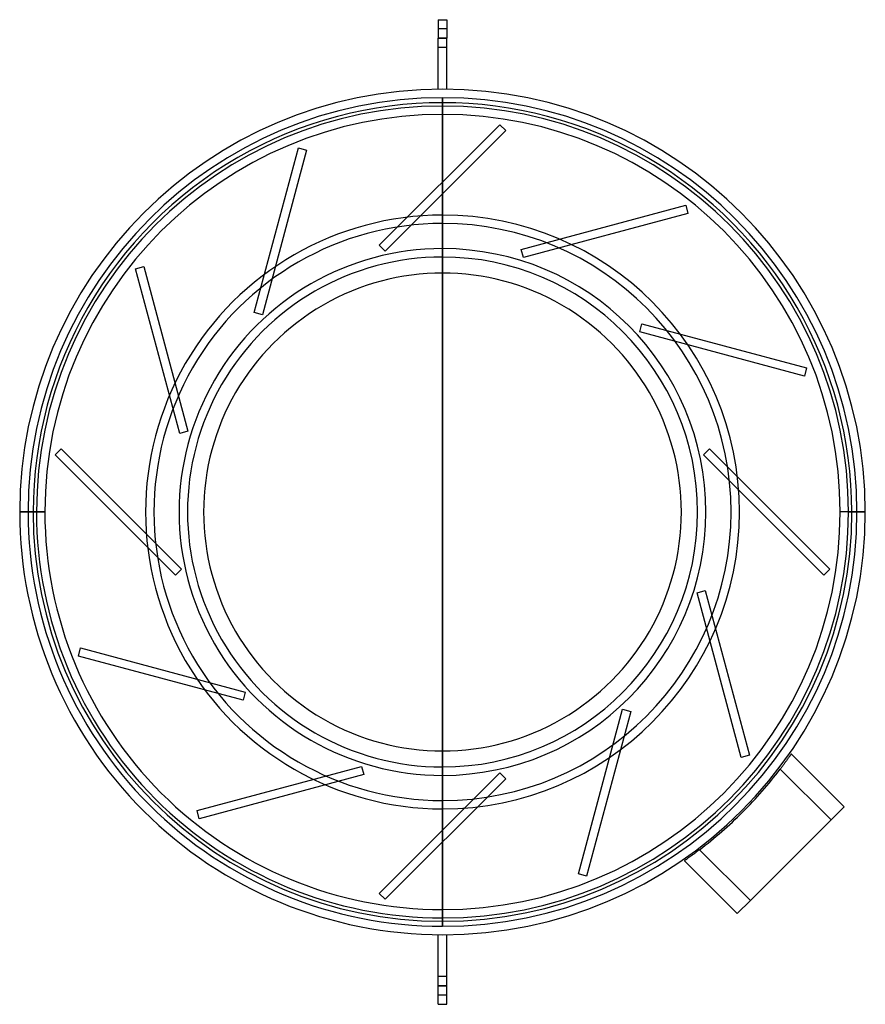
# Model space of a CAD drawing. Header units: millimetres. Extents: x -252 to 252, y -294 to 294.
import ezdxf

# ---------------------------------------------------------------- set-up
doc = ezdxf.new("R2010")
doc.units = ezdxf.units.MM
doc.layers.add('MAIN-1', color=7, linetype='Continuous')
doc.layers.add('MAIN-2', color=7, linetype='Continuous')

msp = doc.modelspace()

# ---------------------------------------------------------------- linework, layer by layer
at = {"layer": 'MAIN-1'}
for p, q in [((-2.5, 293.5), (-2.5, 282.5)), ((-2.5, 293.5), (2.5, 293.5)), ((2.5, 293.5), (2.5, 282.5)), ((-2.5, 251.99), (-2.5, 282.5)), ((-2.5, 282.5), (2.5, 282.5)), ((2.5, 251.99), (2.5, 282.5)), ((0, 177), (0, 242)), ((0, -142.4), (0, 142.4)), ((0, -142.4), (0, 142.4)), ((0, -142.4), (0, 142.4)), ((252, 0), (242, 0)), ((-242, 0), (-252, 0)), ((206.26, -146.51), (206.07, -146.78)), ((206.45, -146.25), (206.26, -146.51)), ((206.62, -146), (206.45, -146.25)), ((206.79, -145.77), (206.62, -146)), ((206.94, -145.54), (206.79, -145.77)), ((207.09, -145.34), (206.94, -145.54)), ((207.22, -145.15), (207.09, -145.34)), ((207.35, -144.97), (207.22, -145.15)), ((207.46, -144.81), (207.35, -144.97)), ((207.55, -144.68), (207.46, -144.81)), ((207.64, -144.55), (207.55, -144.68)), ((207.71, -144.45), (207.64, -144.55)), ((207.76, -144.37), (207.71, -144.45)), ((207.81, -144.31), (207.76, -144.37)), ((207.84, -144.26), (207.81, -144.31)), ((207.86, -144.23), (207.84, -144.26)), ((207.87, -144.23), (207.86, -144.23)), ((207.87, -144.23), (239.36, -175.72)), ((201.9, -152.46), (201.61, -152.85)), ((202.19, -152.07), (201.9, -152.46)), ((202.49, -151.68), (202.19, -152.07)), ((202.78, -151.29), (202.49, -151.68)), ((203.07, -150.9), (202.78, -151.29)), ((203.36, -150.51), (203.07, -150.9)), ((203.65, -150.12), (203.36, -150.51)), ((203.92, -149.75), (203.65, -150.12)), ((204.2, -149.37), (203.92, -149.75)), ((204.46, -149.01), (204.2, -149.37)), ((204.72, -148.65), (204.46, -149.01)), ((204.97, -148.31), (204.72, -148.65)), ((205.21, -147.98), (204.97, -148.31)), ((205.44, -147.65), (205.21, -147.98)), ((205.66, -147.35), (205.44, -147.65)), ((205.87, -147.06), (205.66, -147.35)), ((206.07, -146.78), (205.87, -147.06)), ((201.61, -152.85), (201.32, -153.23)), ((201.32, -153.23), (231.58, -183.49)), ((231.58, -183.49), (239.36, -175.72)), ((0, -242), (0, -177)), ((183.49, -231.58), (231.58, -183.49)), ((147.65, -205.44), (147.35, -205.66)), ((147.98, -205.21), (147.65, -205.44)), ((148.31, -204.97), (147.98, -205.21)), ((148.65, -204.72), (148.31, -204.97)), ((149.01, -204.46), (148.65, -204.72)), ((149.37, -204.2), (149.01, -204.46)), ((149.75, -203.92), (149.37, -204.2)), ((150.12, -203.65), (149.75, -203.92)), ((150.51, -203.36), (150.12, -203.65)), ((150.9, -203.07), (150.51, -203.36)), ((151.29, -202.78), (150.9, -203.07)), ((151.68, -202.49), (151.29, -202.78)), ((152.07, -202.19), (151.68, -202.49)), ((152.46, -201.9), (152.07, -202.19)), ((152.85, -201.61), (152.46, -201.9)), ((153.23, -201.32), (152.85, -201.61)), ((153.23, -201.32), (183.49, -231.58)), ((144.26, -207.84), (144.23, -207.86)), ((144.23, -207.86), (144.23, -207.87)), ((144.23, -207.87), (175.72, -239.36)), ((144.31, -207.81), (144.26, -207.84)), ((144.37, -207.76), (144.31, -207.81)), ((144.45, -207.71), (144.37, -207.76)), ((144.55, -207.64), (144.45, -207.71)), ((144.68, -207.55), (144.55, -207.64)), ((144.81, -207.46), (144.68, -207.55)), ((144.97, -207.35), (144.81, -207.46)), ((145.15, -207.22), (144.97, -207.35)), ((145.34, -207.09), (145.15, -207.22)), ((145.54, -206.94), (145.34, -207.09)), ((145.77, -206.79), (145.54, -206.94)), ((146, -206.62), (145.77, -206.79)), ((146.25, -206.45), (146, -206.62)), ((146.51, -206.26), (146.25, -206.45)), ((146.78, -206.07), (146.51, -206.26)), ((147.06, -205.87), (146.78, -206.07)), ((147.35, -205.66), (147.06, -205.87)), ((175.72, -239.36), (183.49, -231.58)), ((-2.5, -282.5), (-2.5, -251.99)), ((2.5, -282.5), (2.5, -251.99)), ((-2.5, -293.5), (-2.5, -282.5)), ((-2.5, -282.5), (2.5, -282.5)), ((2.5, -293.5), (2.5, -282.5)), ((-2.5, -293.5), (2.5, -293.5))]:
    msp.add_line(p, q, dxfattribs=at)
for radius, start, end in [(252, 89.99998, 179.99998), (252, 0, 89.99998), (242, 89.99998, 179.99998), (242, 0, 89.99998), (177, 89.99998, 270.00002), (177, 270.00002, 89.99998), (172, 89.99998, 270.00002), (172, 270.00002, 89.99998), (142.4, 0, 180.00002), (252, 179.99998, 270.00002), (242, 179.99998, 270.00002), (142.4, 179.99998, 0), (242, 270.00002, 0), (252, 270.00002, 0), (253, 315.00001, 322.72319), (253, 307.27682, 315.00001)]:
    msp.add_arc((0, 0), radius, start, end, dxfattribs=at)
at = {"layer": 'MAIN-2'}
for p, q in [((-2.5, 293.5), (-2.5, 293.5)), ((2.5, 293.5), (2.5, 293.5)), ((2.5, 288), (-2.5, 288)), ((2.5, 288), (-2.5, 288)), ((2.5, 282.5), (-2.5, 282.5)), ((-2.5, 282.5), (2.5, 282.5)), ((2.5, 282.5), (-2.5, 282.5)), ((-2.5, 282.5), (2.5, 282.5)), ((-2.5, 282.5), (2.5, 282.5)), ((2.5, 277), (-2.5, 277)), ((2.5, 277), (-2.5, 277)), ((-2.5, 251.99), (-2.5, 251.99)), ((0, 252), (0, 252)), ((0, 252), (0, 252)), ((0, 247), (0, 247)), ((0, 247), (0, 247)), ((0, 247), (0, 196.74)), ((0, 196.74), (0, 247)), ((0, 196.74), (0, 247)), ((0, 196.73), (0, 247)), ((2.5, 251.99), (2.5, 251.99)), ((0, 242), (0, 177)), ((0, 172), (0, 237)), ((0, 237), (0, 172)), ((-37.69, 159.05), (34.15, 230.89)), ((34.15, 230.89), (37.69, 227.35)), ((34.15, 230.89), (34.15, 230.89)), ((37.69, 227.35), (-34.15, 155.51)), ((37.69, 227.35), (37.69, 227.35)), ((-112.16, 118.89), (-85.87, 217.03)), ((-81.04, 215.74), (-107.33, 117.6)), ((-85.87, 217.03), (-81.04, 215.74)), ((-85.87, 217.03), (-85.87, 217.03)), ((-81.04, 215.74), (-81.04, 215.74)), ((0, 142.4), (0, 189.67)), ((0, 189.66), (0, -189.66)), ((0, 142.4), (0, 189.66)), ((0, 142.4), (0, 189.66)), ((46.88, 156.58), (145.02, 182.88)), ((145.02, 182.88), (146.32, 178.05)), ((145.02, 182.88), (145.02, 182.88)), ((0, 177), (0, 177)), ((0, 177), (0, 177)), ((146.32, 178.05), (48.18, 151.75)), ((146.32, 178.05), (146.32, 178.05)), ((0, 172), (0, 172)), ((0, 172), (0, 172)), ((-34.15, 155.51), (-37.69, 159.05)), ((-37.69, 159.05), (-37.69, 159.05)), ((-34.15, 155.51), (-34.15, 155.51)), ((0, 157), (0, 157)), ((48.18, 151.75), (46.88, 156.58)), ((46.88, 156.58), (46.88, 156.58)), ((0, 152), (0, 152)), ((48.18, 151.75), (48.18, 151.75)), ((-182.88, 145.02), (-178.05, 146.32)), ((-156.58, 46.88), (-182.88, 145.02)), ((-182.88, 145.02), (-182.88, 145.02)), ((-178.05, 146.32), (-151.75, 48.18)), ((-178.05, 146.32), (-178.05, 146.32)), ((-107.33, 117.6), (-112.16, 118.89)), ((-112.16, 118.89), (-112.16, 118.89)), ((-107.33, 117.6), (-107.33, 117.6)), ((117.6, 107.33), (118.89, 112.16)), ((118.89, 112.16), (217.03, 85.87)), ((118.89, 112.16), (118.89, 112.16)), ((215.74, 81.04), (117.6, 107.33)), ((117.6, 107.33), (117.6, 107.33)), ((217.03, 85.87), (215.74, 81.04)), ((217.03, 85.87), (217.03, 85.87)), ((215.74, 81.04), (215.74, 81.04)), ((-151.75, 48.18), (-156.58, 46.88)), ((-151.75, 48.18), (-151.75, 48.18)), ((-156.58, 46.88), (-156.58, 46.88)), ((-230.89, 34.15), (-227.35, 37.69)), ((-227.35, 37.69), (-155.51, -34.15)), ((-227.35, 37.69), (-227.35, 37.69)), ((155.51, 34.15), (159.05, 37.69)), ((159.05, 37.69), (230.89, -34.15)), ((159.05, 37.69), (159.05, 37.69)), ((-159.05, -37.69), (-230.89, 34.15)), ((-230.89, 34.15), (-230.89, 34.15)), ((227.35, -37.69), (155.51, 34.15)), ((155.51, 34.15), (155.51, 34.15)), ((-244, 0), (-244, 0)), ((-142.4, 0), (-142.4, 0)), ((142.4, 0), (142.4, 0)), ((247, 0), (237, 0)), ((247, 0), (237, 0)), ((242, 0), (252, 0)), ((244, 0), (244, 0)), ((-252, 0), (-242, 0)), ((-237, 0), (-247, 0)), ((-247, 0), (-237, 0)), ((-244, 0), (-244, 0)), ((-142.4, 0), (-142.4, 0)), ((142.4, 0), (142.4, 0)), ((244, 0), (244, 0)), ((-155.51, -34.15), (-159.05, -37.69)), ((-155.51, -34.15), (-155.51, -34.15)), ((230.89, -34.15), (227.35, -37.69)), ((230.89, -34.15), (230.89, -34.15)), ((-159.05, -37.69), (-159.05, -37.69)), ((227.35, -37.69), (227.35, -37.69)), ((151.75, -48.18), (156.58, -46.88)), ((156.58, -46.88), (182.88, -145.02)), ((156.58, -46.88), (156.58, -46.88)), ((178.05, -146.32), (151.75, -48.18)), ((151.75, -48.18), (151.75, -48.18)), ((-217.03, -85.87), (-215.74, -81.04)), ((-215.74, -81.04), (-117.6, -107.33)), ((-215.74, -81.04), (-215.74, -81.04)), ((-118.89, -112.16), (-217.03, -85.87)), ((-217.03, -85.87), (-217.03, -85.87)), ((-117.6, -107.33), (-118.89, -112.16)), ((-117.6, -107.33), (-117.6, -107.33)), ((-118.89, -112.16), (-118.89, -112.16)), ((81.04, -215.74), (107.33, -117.6)), ((112.16, -118.89), (85.87, -217.03)), ((107.33, -117.6), (112.16, -118.89)), ((107.33, -117.6), (107.33, -117.6)), ((112.16, -118.89), (112.16, -118.89)), ((0, -189.66), (0, -142.4)), ((0, -189.66), (0, -142.4)), ((0, -189.67), (0, -142.4)), ((182.88, -145.02), (178.05, -146.32)), ((178.05, -146.32), (178.05, -146.32)), ((182.88, -145.02), (182.88, -145.02)), ((207.87, -144.23), (207.87, -144.23)), ((-146.32, -178.05), (-48.18, -151.75)), ((-48.18, -151.75), (-46.88, -156.58)), ((-48.18, -151.75), (-48.18, -151.75)), ((0, -152), (0, -152)), ((-46.88, -156.58), (-145.02, -182.88)), ((-46.88, -156.58), (-46.88, -156.58)), ((-37.69, -227.35), (34.15, -155.51)), ((0, -157), (0, -157)), ((34.15, -155.51), (37.69, -159.05)), ((34.15, -155.51), (34.15, -155.51)), ((201.32, -153.23), (231.58, -183.49)), ((37.69, -159.05), (-34.15, -230.89)), ((37.69, -159.05), (37.69, -159.05)), ((0, -172), (0, -172)), ((0, -237), (0, -172)), ((0, -172), (0, -237)), ((0, -172), (0, -172)), ((239.36, -175.72), (239.36, -175.72)), ((-145.02, -182.88), (-146.32, -178.05)), ((-146.32, -178.05), (-146.32, -178.05)), ((0, -177), (0, -177)), ((0, -177), (0, -242)), ((0, -177), (0, -177)), ((178.9, -178.9), (178.9, -178.9)), ((-145.02, -182.88), (-145.02, -182.88)), ((0, -247), (0, -196.73)), ((0, -196.74), (0, -247)), ((0, -247), (0, -196.74)), ((0, -247), (0, -196.74)), ((153.23, -201.32), (183.49, -231.58)), ((144.23, -207.87), (144.23, -207.87)), ((85.87, -217.03), (81.04, -215.74)), ((81.04, -215.74), (81.04, -215.74)), ((85.87, -217.03), (85.87, -217.03)), ((-34.15, -230.89), (-37.69, -227.35)), ((-37.69, -227.35), (-37.69, -227.35)), ((-34.15, -230.89), (-34.15, -230.89)), ((175.72, -239.36), (175.72, -239.36)), ((-2.5, -251.99), (-2.5, -251.99)), ((0, -247), (0, -247)), ((0, -247), (0, -247)), ((0, -252), (0, -252)), ((0, -252), (0, -252)), ((2.5, -251.99), (2.5, -251.99)), ((2.5, -277), (-2.5, -277)), ((2.5, -277), (-2.5, -277)), ((2.5, -282.5), (-2.5, -282.5)), ((-2.5, -282.5), (2.5, -282.5)), ((2.5, -282.5), (-2.5, -282.5)), ((-2.5, -282.5), (2.5, -282.5)), ((-2.5, -282.5), (2.5, -282.5)), ((2.5, -288), (-2.5, -288)), ((2.5, -288), (-2.5, -288)), ((-2.5, -293.5), (-2.5, -293.5)), ((2.5, -293.5), (2.5, -293.5))]:
    msp.add_line(p, q, dxfattribs=at)
for radius, start, end in [(247, 89.99998, 179.99998), (247, 0, 89.99998), (244, 0, 180.00002), (242, 89.99998, 179.99998), (242, 0, 89.99998), (237, 89.99998, 179.99998), (237, 89.99998, 179.99998), (237, 0, 89.99998), (237, 0, 89.99998), (157, 89.99998, 270.00002), (157, 270.00002, 89.99998), (152, 89.99998, 270.00002), (152, 270.00002, 89.99998), (247, 179.99998, 270.00002), (244, 180.00002, 0), (242, 179.99998, 270.00002), (237, 179.99998, 270.00002), (237, 179.99998, 270.00002), (242, 270.00002, 0), (237, 270.00002, 0), (237, 270.00002, 0), (247, 270.00002, 0)]:
    msp.add_arc((0, 0), radius, start, end, dxfattribs=at)

doc.saveas('drawing.dxf')
